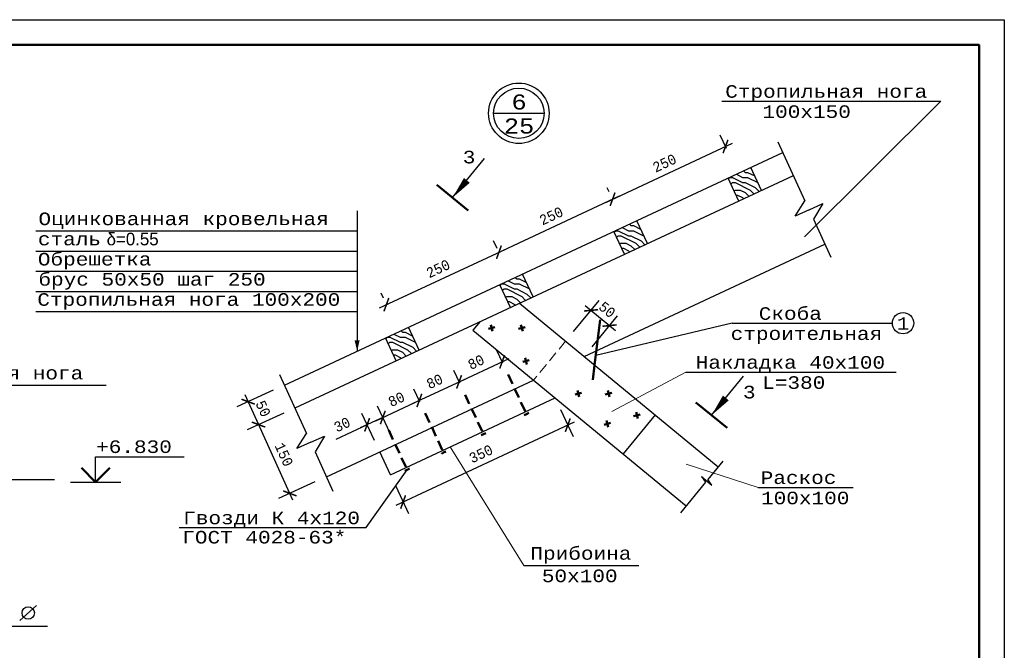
# Model space of a CAD drawing. Header units: millimetres. Extents: x -17 to 2655, y -428 to 194.
# Tile 45 of 47: x 1985 to 2181, y 69 to 194. Entities that reach past the tile are written whole.
import ezdxf
from ezdxf.enums import TextEntityAlignment as Align

# ---------------------------------------------------------------- set-up
doc = ezdxf.new("R2010")
doc.units = ezdxf.units.MM
doc.linetypes.add('ШТРИХОВАЯX2', pattern=[1.5, 1, -0.5])
for name, color, linetype in [('лист а3', 7, 'Continuous'), ('РАЗМЕР', 5, 'Continuous'), ('тонкий', 251, 'Continuous')]:
    doc.layers.add(name, color=color, linetype=linetype)
for name, color, linetype, lineweight in [('обрешотка', 7, 'Continuous', 30), ('подкос', 7, 'Continuous', 30), ('стропила', 40, 'Continuous', 30)]:
    doc.layers.add(name, color=color, linetype=linetype, lineweight=lineweight)
doc.styles.add('simvol', font='SYMBOL.TTF')
doc.styles.get("Standard").update_dxf_attribs({"font": 'COUR.TTF', "width": 0.8, "height": 2})
doc.styles.add('style1', font='COUR.TTF')
doc.dimstyles.get("Standard").update_dxf_attribs({"dimtxt": 2, "dimasz": 2, "dimexe": 2.5, "dimexo": 2.5, "dimgap": 1, "dimtad": 1, "dimdec": 0, "dimzin": 0, "dimdsep": 46, "dimtxsty": 'Standard', "dimblk": 'ARCHTICK', "dimcen": -3, "dimdle": 1.5, "dimadec": 0, "dimazin": 0, "dimtfac": 0.75, "dimtdec": 0, "dimtofl": 0, "dimtmove": 0, "dimatfit": 3, "dimldrblk": 'ARCHTICK', "dimfxl": 0, "dimtvp": 1.5, "dimtolj": 1, "dimtzin": 0, "dimarcsym": 0})

# ---------------------------------------------------------------- blocks, each defined once
blk = doc.blocks.new('_ArchTick')
at = {"color": 0, "linetype": 'ByBlock', "const_width": 0.15}
blk.add_lwpolyline([(-0.5, -0.5), (0.5, 0.5)], dxfattribs=at)
blk = doc.blocks.new('*D24')
at = {"layer": 'Defpoints', "color": 0}
for p in [(2080.58, 148.35), (2081.28, 146.84), (2058.69, 136.95)]:
    blk.add_point(p, dxfattribs=at)
at = {"layer": 'РАЗМЕР', "color": 0, "lineweight": -2}
for p, q in [((2080.23, 149.1), (2079.52, 150.61)), ((2056.88, 137.3), (2081.94, 148.98)), ((2057.64, 139.22), (2057.18, 140.2))]:
    blk.add_line(p, q, dxfattribs=at)
at = {"layer": 'РАЗМЕР', "color": 0, "lineweight": -2, "xscale": 2, "yscale": 2, "zscale": 2}
for p, rotation in [((2080.58, 148.35), 25.00000000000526), ((2058.24, 137.93), 205.0000000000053)]:
    blk.add_blockref('_ArchTick', p, dxfattribs=dict(at, rotation=rotation))
at = {"layer": 'РАЗМЕР', "color": 0, "insert": (2068.51, 145.06), "char_height": 2, "attachment_point": 5, "rotation": 25}
blk.add_mtext('\\A1;250', dxfattribs=at)
blk = doc.blocks.new('*D25')
at = {"layer": 'Defpoints', "color": 0}
for p in [(2103.13, 158.86), (2103.49, 158.08), (2081.28, 146.84)]:
    blk.add_point(p, dxfattribs=at)
at = {"layer": 'РАЗМЕР', "color": 0, "lineweight": -2}
for p, q in [((2102.43, 160.35), (2102.07, 161.13)), ((2079.22, 147.71), (2104.49, 159.5)), ((2080.23, 149.1), (2079.52, 150.61))]:
    blk.add_line(p, q, dxfattribs=at)
at = {"layer": 'РАЗМЕР', "color": 0, "lineweight": -2, "xscale": 2, "yscale": 2, "zscale": 2}
for p, rotation in [((2103.13, 158.86), 25.00000000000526), ((2080.58, 148.35), 205.0000000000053)]:
    blk.add_blockref('_ArchTick', p, dxfattribs=dict(at, rotation=rotation))
at = {"layer": 'РАЗМЕР', "color": 0, "insert": (2090.96, 155.53), "char_height": 2, "attachment_point": 5, "rotation": 25}
blk.add_mtext('\\A1;250', dxfattribs=at)
blk = doc.blocks.new('*D26')
at = {"layer": 'Defpoints', "color": 0}
for p in [(2125.54, 169.31), (2126.79, 166.64), (2103.49, 158.08)]:
    blk.add_point(p, dxfattribs=at)
at = {"layer": 'РАЗМЕР', "color": 0, "lineweight": -2}
for p, q in [((2125.73, 168.9), (2124.48, 171.58)), ((2101.77, 158.23), (2126.9, 169.95)), ((2102.43, 160.35), (2102.07, 161.13))]:
    blk.add_line(p, q, dxfattribs=at)
at = {"layer": 'РАЗМЕР', "color": 0, "lineweight": -2, "xscale": 2, "yscale": 2, "zscale": 2}
for p, rotation in [((2125.54, 169.31), 25.00000000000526), ((2103.13, 158.86), 205.0000000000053)]:
    blk.add_blockref('_ArchTick', p, dxfattribs=dict(at, rotation=rotation))
at = {"layer": 'РАЗМЕР', "color": 0, "insert": (2113.44, 166.01), "char_height": 2, "attachment_point": 5, "rotation": 25}
blk.add_mtext('\\A1;250', dxfattribs=at)
blk = doc.blocks.new('*D35')
at = {"layer": 'Defpoints', "color": 0}
for p in [(2040.14, 117.45), (2032.87, 114.15), (2046.34, 103.8)]:
    blk.add_point(p, dxfattribs=at)
at = {"layer": 'РАЗМЕР', "color": 0, "lineweight": -2}
for p, q in [((2037.86, 116.42), (2030.6, 113.12)), ((2039.7, 99.13), (2032.25, 115.52)), ((2044.07, 102.76), (2036.8, 99.46))]:
    blk.add_line(p, q, dxfattribs=at)
at = {"layer": 'РАЗМЕР', "color": 0, "lineweight": -2, "xscale": 2, "yscale": 2, "zscale": 2}
for p, rotation in [((2032.87, 114.15), 114.4486531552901), ((2039.08, 100.5), 294.4486531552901)]:
    blk.add_blockref('_ArchTick', p, dxfattribs=dict(at, rotation=rotation))
at = {"layer": 'РАЗМЕР', "color": 0, "insert": (2037.91, 108.2), "char_height": 2, "attachment_point": 5, "rotation": 294.4487}
blk.add_mtext('\\A1;150', dxfattribs=at)
blk = doc.blocks.new('*D36')
at = {"layer": 'Defpoints', "color": 0}
for p in [(2038.05, 122), (2030.81, 118.69), (2040.14, 117.45)]:
    blk.add_point(p, dxfattribs=at)
at = {"layer": 'РАЗМЕР', "color": 0, "lineweight": -2}
for p, q in [((2035.78, 120.96), (2028.54, 117.65)), ((2033.51, 112.78), (2030.19, 120.05)), ((2037.86, 116.41), (2030.62, 113.1))]:
    blk.add_line(p, q, dxfattribs=at)
at = {"layer": 'РАЗМЕР', "color": 0, "lineweight": -2, "xscale": 2, "yscale": 2, "zscale": 2}
for p, rotation in [((2030.81, 118.69), 114.5864842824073), ((2032.89, 114.14), 294.5864842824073)]:
    blk.add_blockref('_ArchTick', p, dxfattribs=dict(at, rotation=rotation))
at = {"layer": 'РАЗМЕР', "color": 0, "insert": (2033.78, 117.3), "char_height": 2, "attachment_point": 5, "rotation": 294.5865}
blk.add_mtext('\\A1;50', dxfattribs=at)
blk = doc.blocks.new('*D49')
at = {"layer": 'Defpoints', "color": 0}
for p in [(2091.72, 119.44), (2094.24, 114.03), (2059.04, 104.2)]:
    blk.add_point(p, dxfattribs=at)
at = {"layer": 'РАЗМЕР', "color": 0, "lineweight": -2}
for p, q in [((2092.78, 117.17), (2095.3, 111.76)), ((2060.2, 98.16), (2095.6, 114.66)), ((2060.1, 101.94), (2062.62, 96.52))]:
    blk.add_line(p, q, dxfattribs=at)
at = {"layer": 'РАЗМЕР', "color": 0, "lineweight": -2, "xscale": 2, "yscale": 2, "zscale": 2}
for p, rotation in [((2094.24, 114.03), 24.99999999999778), ((2061.56, 98.79), 204.9999999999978)]:
    blk.add_blockref('_ArchTick', p, dxfattribs=dict(at, rotation=rotation))
at = {"layer": 'РАЗМЕР', "color": 0, "insert": (2077.01, 108.33), "char_height": 2, "attachment_point": 5, "rotation": 25}
blk.add_mtext('\\A1;350', dxfattribs=at)
blk = doc.blocks.new('*D54')
at = {"layer": 'Defpoints', "color": 0}
for p in [(2057.53, 115.55), (2060.03, 110.18), (2056.93, 108.73)]:
    blk.add_point(p, dxfattribs=at)
at = {"layer": 'РАЗМЕР', "color": 0, "lineweight": -2}
for p, q in [((2058.97, 112.45), (2056.47, 117.81)), ((2057.53, 115.55), (2053.06, 113.47)), ((2055.87, 111), (2053.37, 116.37)), ((2054.42, 114.1), (2048.18, 111.19))]:
    blk.add_line(p, q, dxfattribs=at)
at = {"layer": 'РАЗМЕР', "color": 0, "lineweight": -2, "xscale": 2, "yscale": 2, "zscale": 2}
for p, rotation in [((2054.42, 114.1), 205.0000000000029), ((2057.53, 115.55), 25.00000000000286)]:
    blk.add_blockref('_ArchTick', p, dxfattribs=dict(at, rotation=rotation))
at = {"layer": 'РАЗМЕР', "color": 0, "insert": (2049.45, 114.13), "char_height": 2, "attachment_point": 5, "rotation": 25}
blk.add_mtext('\\A1;30', dxfattribs=at)
blk = doc.blocks.new('*D55')
at = {"layer": 'Defpoints', "color": 0}
for p in [(2064.78, 118.93), (2065.96, 116.39), (2060.03, 110.18)]:
    blk.add_point(p, dxfattribs=at)
at = {"layer": 'РАЗМЕР', "color": 0, "lineweight": -2}
for p, q in [((2064.91, 118.66), (2063.72, 121.2)), ((2056.17, 114.91), (2066.14, 119.56)), ((2058.97, 112.45), (2056.47, 117.81))]:
    blk.add_line(p, q, dxfattribs=at)
at = {"layer": 'РАЗМЕР', "color": 0, "lineweight": -2, "xscale": 2, "yscale": 2, "zscale": 2}
for p, rotation in [((2064.78, 118.93), 24.99999999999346), ((2057.53, 115.55), 204.9999999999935)]:
    blk.add_blockref('_ArchTick', p, dxfattribs=dict(at, rotation=rotation))
at = {"layer": 'РАЗМЕР', "color": 0, "insert": (2060.25, 119.16), "char_height": 2, "attachment_point": 5, "rotation": 25}
blk.add_mtext('\\A1;80', dxfattribs=at)
blk = doc.blocks.new('*D56')
at = {"layer": 'Defpoints', "color": 0}
for p in [(2072.67, 122.61), (2073.86, 120.07), (2065.96, 116.39)]:
    blk.add_point(p, dxfattribs=at)
at = {"layer": 'РАЗМЕР', "color": 0, "lineweight": -2}
for p, q in [((2063.42, 118.3), (2074.03, 123.25)), ((2072.8, 122.34), (2071.62, 124.88)), ((2064.91, 118.66), (2063.72, 121.2))]:
    blk.add_line(p, q, dxfattribs=at)
at = {"layer": 'РАЗМЕР', "color": 0, "lineweight": -2, "xscale": 2, "yscale": 2, "zscale": 2}
for p, rotation in [((2072.67, 122.61), 24.99999999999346), ((2064.78, 118.93), 204.9999999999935)]:
    blk.add_blockref('_ArchTick', p, dxfattribs=dict(at, rotation=rotation))
at = {"layer": 'РАЗМЕР', "color": 0, "insert": (2067.83, 122.7), "char_height": 2, "attachment_point": 5, "rotation": 25}
blk.add_mtext('\\A1;80', dxfattribs=at)
blk = doc.blocks.new('*D57')
at = {"layer": 'Defpoints', "color": 0}
for p in [(2081.22, 126.6), (2082.41, 124.06), (2073.86, 120.07)]:
    blk.add_point(p, dxfattribs=at)
at = {"layer": 'РАЗМЕР', "color": 0, "lineweight": -2}
for p, q in [((2071.31, 121.98), (2082.58, 127.23)), ((2081.35, 126.32), (2080.16, 128.86)), ((2072.8, 122.34), (2071.62, 124.88))]:
    blk.add_line(p, q, dxfattribs=at)
at = {"layer": 'РАЗМЕР', "color": 0, "lineweight": -2, "xscale": 2, "yscale": 2, "zscale": 2}
for p, rotation in [((2081.22, 126.6), 24.99999999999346), ((2072.67, 122.61), 204.9999999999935)]:
    blk.add_blockref('_ArchTick', p, dxfattribs=dict(at, rotation=rotation))
at = {"layer": 'РАЗМЕР', "color": 0, "insert": (2076.05, 126.53), "char_height": 2, "attachment_point": 5, "rotation": 25}
blk.add_mtext('\\A1;80', dxfattribs=at)
blk = doc.blocks.new('*D73')
at = {"layer": 'Defpoints', "color": 0}
for p in [(2102.54, 133.79), (2093.81, 130.67), (2097.48, 127.65)]:
    blk.add_point(p, dxfattribs=at)
at = {"layer": 'РАЗМЕР', "color": 0, "lineweight": -2}
for p, q in [((2095.4, 132.6), (2100.45, 138.74)), ((2097.7, 137.77), (2103.7, 132.84)), ((2099.07, 129.58), (2104.13, 135.72))]:
    blk.add_line(p, q, dxfattribs=at)
at = {"layer": 'РАЗМЕР', "color": 0, "lineweight": -2, "xscale": 2, "yscale": 2, "zscale": 2}
for p, rotation in [((2098.86, 136.81), 140.5585360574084), ((2102.54, 133.79), 320.5585360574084)]:
    blk.add_blockref('_ArchTick', p, dxfattribs=dict(at, rotation=rotation))
at = {"layer": 'РАЗМЕР', "color": 0, "insert": (2102.05, 136.94), "char_height": 2, "attachment_point": 5, "rotation": 320.5585}
blk.add_mtext('\\A1;50', dxfattribs=at)

msp = doc.modelspace()

# ---------------------------------------------------------------- hatches: boundary and pattern name
at = {"layer": 'тонкий'}
h = msp.add_hatch(dxfattribs=at)
h.set_pattern_fill('ENDGRAIN', color=256, scale=10, style=0, pattern_type=2)
h.set_pattern_definition([(0, (-936.575, -1435.324), (10, 10), [0.5, -9.5]), (0, (-943.575, -1434.324), (10, 10), [1, -9]), (0, (-937.075, -1433.824), (10, 10), [0.5, -9.5]), (0, (-943.075, -1432.824), (10, 10), [0.5, -9.5]), (0, (-937.075, -1432.324), (10, 10), [0.5, -9.5]), (0, (-942.575, -1431.824), (10, 10), [0.5, -9.5]), (0, (-937.075, -1431.324), (10, 10), [0.5, -9.5]), (0, (-942.575, -1430.324), (10, 10), [0.5, -5.5, 0.5, -3.5]), (0, (-942.575, -1429.324), (10, 10), [1, -5, 0.5, -3.5]), (0, (-943.075, -1427.824), (10, 10), [0.5, -1.5, 0.5, -4, 0.5, -3]), (0, (-943.575, -1426.824), (10, 10), [0.5, -2, 1, -6.5]), (0, (-937.075, -1426.324), (10, 10), [0.5, -9.5]), (0, (-943.575, -1425.824), (10, 10), [0.5, -2.5, 0.5, -6.5]), (45, (-944.575, -1435.324), (1e-15, 10), [1.41421, -12.727926]), (45, (-936.075, -1435.324), (1e-15, 10), [2.828427, -11.31371]), (45, (-936.075, -1430.324), (1e-15, 10), [0.7071, -13.435036]), (45, (-944.575, -1429.324), (1e-15, 10), [2.12132, -12.020816]), (45, (-936.075, -1429.324), (1e-15, 10), [3.535534, -10.606602]), (45, (-936.075, -1427.824), (1e-15, 10), [2.12132, -12.020816]), (315, (-938.075, -1426.824), (10, -2e-15), [0.7071, -13.435036]), (315, (-941.575, -1434.824), (10, -2e-15), [1.41421, -12.727926]), (315, (-941.075, -1430.824), (10, -2e-15), [1.41421, -12.727926]), (315, (-938.075, -1432.824), (10, -2e-15), [1.41421, -12.727926]), (315, (-938.575, -1428.824), (10, -2e-15), [1.41421, -12.727926]), (315, (-938.075, -1427.824), (10, -2e-15), [2.12132, -12.020816]), (315, (-940.575, -1433.824), (10, -2e-15), [2.12132, -12.020816]), (315, (-939.075, -1433.324), (10, -2e-15), [2.12132, -12.020816]), (315, (-940.575, -1429.824), (10, -2e-15), [2.12132, -12.020816]), (315, (-939.575, -1429.324), (10, -2e-15), [2.12132, -12.020816]), (26.56505, (-944.0747, -1433.324), (10, 4e-09), [1.118034, -21.242646]), (26.56505, (-936.5747, -1433.824), (10, 4e-09), [4.472136, -17.888544]), (26.56505, (-936.5747, -1432.324), (10, 4e-09), [4.472136, -17.888544]), (26.56505, (-936.5747, -1431.324), (10, 4e-09), [4.47214, -6.7, 2.2361, -8.95244]), (26.56505, (-935.5747, -1429.824), (10, 4e-09), [1.118034, -21.242646]), (26.56505, (-944.5747, -1426.324), (10, 4e-09), [1.118034, -21.242646]), (26.56505, (-936.5747, -1426.324), (10, 4e-09), [2.236068, -20.124612]), (333.43495, (-939.0747, -1435.324), (10, -4e-09), [2.236068, -20.124612]), (333.43495, (-942.5747, -1432.824), (10, -4e-09), [2.236068, -20.124612]), (333.43495, (-942.5747, -1434.324), (10, -4e-09), [1.118034, -21.242612]), (333.43495, (-942.0747, -1431.824), (10, -4e-09), [3.354102, -19.006578]), (333.43495, (-940.0747, -1431.824), (10, -4e-09), [2.236068, -20.124612]), (333.43495, (-939.0747, -1431.324), (10, -4e-09), [2.236068, -20.124612]), (333.43495, (-942.0747, -1430.324), (10, -4e-09), [1.118034, -21.242612]), (333.43495, (-941.5747, -1429.324), (10, -4e-09), [1.118034, -21.242612]), (333.43495, (-937.5747, -1427.324), (10, -4e-09), [1.118034, -21.242612]), (333.43495, (-938.0747, -1430.824), (10, -4e-09), [1.118034, -21.242612]), (333.43495, (-942.5747, -1427.824), (10, -4e-09), [3.354102, -19.006578]), (333.43495, (-943.0747, -1426.824), (10, -4e-09), [2.236068, -20.124612]), (333.43495, (-937.5747, -1429.824), (10, -4e-09), [1.118, -10.062, 1.118, -10.06268]), (333.43495, (-940.5747, -1427.824), (10, -4e-09), [2.236068, -20.124612]), (333.43495, (-940.0747, -1426.824), (10, -4e-09), [2.236068, -20.124612]), (333.43495, (-943.0747, -1425.824), (10, -4e-09), [2.236068, -20.124612]), (333.43495, (-940.0747, -1425.824), (10, -4e-09), [2.236068, -20.124612])])
h.paths.add_polyline_path([(2130.5794, 165.1461), (2126.0479, 163.033), (2128.161, 158.5014), (2132.6925, 160.6145)])
h = msp.add_hatch(dxfattribs=at)
h.set_pattern_fill('ENDGRAIN', color=256, scale=10, style=0, pattern_type=2)
h.set_pattern_definition([(0, (-959.232, -1445.889), (10, 10), [0.5, -9.5]), (0, (-966.232, -1444.889), (10, 10), [1, -9]), (0, (-959.732, -1444.389), (10, 10), [0.5, -9.5]), (0, (-965.732, -1443.389), (10, 10), [0.5, -9.5]), (0, (-959.732, -1442.889), (10, 10), [0.5, -9.5]), (0, (-965.232, -1442.389), (10, 10), [0.5, -9.5]), (0, (-959.732, -1441.889), (10, 10), [0.5, -9.5]), (0, (-965.232, -1440.889), (10, 10), [0.5, -5.5, 0.5, -3.5]), (0, (-965.232, -1439.889), (10, 10), [1, -5, 0.5, -3.5]), (0, (-965.732, -1438.389), (10, 10), [0.5, -1.5, 0.5, -4, 0.5, -3]), (0, (-966.232, -1437.389), (10, 10), [0.5, -2, 1, -6.5]), (0, (-959.732, -1436.889), (10, 10), [0.5, -9.5]), (0, (-966.232, -1436.389), (10, 10), [0.5, -2.5, 0.5, -6.5]), (45, (-967.2324, -1445.8894), (1e-15, 10), [1.41421, -12.727926]), (45, (-958.7324, -1445.8894), (1e-15, 10), [2.828427, -11.31371]), (45, (-958.7324, -1440.8894), (1e-15, 10), [0.7071, -13.435036]), (45, (-967.2324, -1439.8894), (1e-15, 10), [2.12132, -12.020816]), (45, (-958.7324, -1439.8894), (1e-15, 10), [3.535534, -10.606602]), (45, (-958.7324, -1438.3894), (1e-15, 10), [2.12132, -12.020816]), (315, (-960.7324, -1437.3894), (10, -2e-15), [0.7071, -13.435036]), (315, (-964.2324, -1445.3894), (10, -2e-15), [1.41421, -12.727926]), (315, (-963.7324, -1441.3894), (10, -2e-15), [1.41421, -12.727926]), (315, (-960.7324, -1443.3894), (10, -2e-15), [1.41421, -12.727926]), (315, (-961.2324, -1439.3894), (10, -2e-15), [1.41421, -12.727926]), (315, (-960.7324, -1438.3894), (10, -2e-15), [2.12132, -12.020816]), (315, (-963.2324, -1444.3894), (10, -2e-15), [2.12132, -12.020816]), (315, (-961.7324, -1443.8894), (10, -2e-15), [2.12132, -12.020816]), (315, (-963.2324, -1440.3894), (10, -2e-15), [2.12132, -12.020816]), (315, (-962.2324, -1439.8894), (10, -2e-15), [2.12132, -12.020816]), (26.56505, (-966.7324, -1443.8894), (10, 4e-09), [1.118034, -21.242646]), (26.56505, (-959.2324, -1444.3894), (10, 4e-09), [4.472136, -17.888544]), (26.56505, (-959.2324, -1442.8894), (10, 4e-09), [4.472136, -17.888544]), (26.56505, (-959.2324, -1441.8894), (10, 4e-09), [4.47214, -6.7, 2.2361, -8.95244]), (26.56505, (-958.2324, -1440.3894), (10, 4e-09), [1.118034, -21.242646]), (26.56505, (-967.2324, -1436.8894), (10, 4e-09), [1.118034, -21.242646]), (26.56505, (-959.2324, -1436.8894), (10, 4e-09), [2.236068, -20.124612]), (333.43495, (-961.7324, -1445.8894), (10, -4e-09), [2.236068, -20.124612]), (333.43495, (-965.2324, -1443.3894), (10, -4e-09), [2.236068, -20.124612]), (333.43495, (-965.2324, -1444.8894), (10, -4e-09), [1.118034, -21.242612]), (333.43495, (-964.7324, -1442.3894), (10, -4e-09), [3.354102, -19.006578]), (333.43495, (-962.7324, -1442.3894), (10, -4e-09), [2.236068, -20.124612]), (333.43495, (-961.7324, -1441.8894), (10, -4e-09), [2.236068, -20.124612]), (333.43495, (-964.7324, -1440.8894), (10, -4e-09), [1.118034, -21.242612]), (333.43495, (-964.2324, -1439.8894), (10, -4e-09), [1.118034, -21.242612]), (333.43495, (-960.2324, -1437.8894), (10, -4e-09), [1.118034, -21.242612]), (333.43495, (-960.7324, -1441.3894), (10, -4e-09), [1.118034, -21.242612]), (333.43495, (-965.2324, -1438.3894), (10, -4e-09), [3.354102, -19.006578]), (333.43495, (-965.7324, -1437.3894), (10, -4e-09), [2.236068, -20.124612]), (333.43495, (-960.2324, -1440.3894), (10, -4e-09), [1.118, -10.062, 1.118, -10.06268]), (333.43495, (-963.2324, -1438.3894), (10, -4e-09), [2.236068, -20.124612]), (333.43495, (-962.7324, -1437.3894), (10, -4e-09), [2.236068, -20.124612]), (333.43495, (-965.7324, -1436.3894), (10, -4e-09), [2.236068, -20.124612]), (333.43495, (-962.7324, -1436.3894), (10, -4e-09), [2.236068, -20.124612])])
h.paths.add_polyline_path([(2107.9217, 154.5806), (2103.3902, 152.4675), (2105.5033, 147.936), (2110.0348, 150.0491)])
h = msp.add_hatch(dxfattribs=at)
h.set_pattern_fill('ENDGRAIN', color=256, scale=10, style=0, pattern_type=2)
h.set_pattern_definition([(0, (-981.89, -1456.455), (10, 10), [0.5, -9.5]), (0, (-988.89, -1455.455), (10, 10), [1, -9]), (0, (-982.39, -1454.955), (10, 10), [0.5, -9.5]), (0, (-988.39, -1453.955), (10, 10), [0.5, -9.5]), (0, (-982.39, -1453.455), (10, 10), [0.5, -9.5]), (0, (-987.89, -1452.955), (10, 10), [0.5, -9.5]), (0, (-982.39, -1452.455), (10, 10), [0.5, -9.5]), (0, (-987.89, -1451.455), (10, 10), [0.5, -5.5, 0.5, -3.5]), (0, (-987.89, -1450.455), (10, 10), [1, -5, 0.5, -3.5]), (0, (-988.39, -1448.955), (10, 10), [0.5, -1.5, 0.5, -4, 0.5, -3]), (0, (-988.89, -1447.955), (10, 10), [0.5, -2, 1, -6.5]), (0, (-982.39, -1447.455), (10, 10), [0.5, -9.5]), (0, (-988.89, -1446.955), (10, 10), [0.5, -2.5, 0.5, -6.5]), (45, (-989.89, -1456.455), (1e-15, 10), [1.41421, -12.727926]), (45, (-981.39, -1456.455), (1e-15, 10), [2.828427, -11.31371]), (45, (-981.39, -1451.455), (1e-15, 10), [0.7071, -13.435036]), (45, (-989.89, -1450.455), (1e-15, 10), [2.12132, -12.020816]), (45, (-981.39, -1450.455), (1e-15, 10), [3.535534, -10.606602]), (45, (-981.39, -1448.955), (1e-15, 10), [2.12132, -12.020816]), (315, (-983.39, -1447.955), (10, -2e-15), [0.7071, -13.435036]), (315, (-986.89, -1455.955), (10, -2e-15), [1.41421, -12.727926]), (315, (-986.39, -1451.955), (10, -2e-15), [1.41421, -12.727926]), (315, (-983.39, -1453.955), (10, -2e-15), [1.41421, -12.727926]), (315, (-983.89, -1449.955), (10, -2e-15), [1.41421, -12.727926]), (315, (-983.39, -1448.955), (10, -2e-15), [2.12132, -12.020816]), (315, (-985.89, -1454.955), (10, -2e-15), [2.12132, -12.020816]), (315, (-984.39, -1454.455), (10, -2e-15), [2.12132, -12.020816]), (315, (-985.89, -1450.955), (10, -2e-15), [2.12132, -12.020816]), (315, (-984.89, -1450.455), (10, -2e-15), [2.12132, -12.020816]), (26.56505, (-989.39, -1454.455), (10, 4e-09), [1.118034, -21.242646]), (26.56505, (-981.89, -1454.955), (10, 4e-09), [4.472136, -17.888544]), (26.56505, (-981.89, -1453.455), (10, 4e-09), [4.472136, -17.888544]), (26.56505, (-981.89, -1452.455), (10, 4e-09), [4.47214, -6.7, 2.2361, -8.95244]), (26.56505, (-980.89, -1450.955), (10, 4e-09), [1.118034, -21.242646]), (26.56505, (-989.89, -1447.455), (10, 4e-09), [1.118034, -21.242646]), (26.56505, (-981.89, -1447.455), (10, 4e-09), [2.236068, -20.124612]), (333.43495, (-984.39, -1456.455), (10, -4e-09), [2.236068, -20.124612]), (333.43495, (-987.89, -1453.955), (10, -4e-09), [2.236068, -20.124612]), (333.43495, (-987.89, -1455.455), (10, -4e-09), [1.118034, -21.242612]), (333.43495, (-987.39, -1452.955), (10, -4e-09), [3.354102, -19.006578]), (333.43495, (-985.39, -1452.955), (10, -4e-09), [2.236068, -20.124612]), (333.43495, (-984.39, -1452.455), (10, -4e-09), [2.236068, -20.124612]), (333.43495, (-987.39, -1451.455), (10, -4e-09), [1.118034, -21.242612]), (333.43495, (-986.89, -1450.455), (10, -4e-09), [1.118034, -21.242612]), (333.43495, (-982.89, -1448.455), (10, -4e-09), [1.118034, -21.242612]), (333.43495, (-983.39, -1451.955), (10, -4e-09), [1.118034, -21.242612]), (333.43495, (-987.89, -1448.955), (10, -4e-09), [3.354102, -19.006578]), (333.43495, (-988.39, -1447.955), (10, -4e-09), [2.236068, -20.124612]), (333.43495, (-982.89, -1450.955), (10, -4e-09), [1.118, -10.062, 1.118, -10.06268]), (333.43495, (-985.89, -1448.955), (10, -4e-09), [2.236068, -20.124612]), (333.43495, (-985.39, -1447.955), (10, -4e-09), [2.236068, -20.124612]), (333.43495, (-988.39, -1446.955), (10, -4e-09), [2.236068, -20.124612]), (333.43495, (-985.39, -1446.955), (10, -4e-09), [2.236068, -20.124612])])
h.paths.add_polyline_path([(2085.264, 144.0152), (2080.7325, 141.9021), (2082.8456, 137.3705), (2087.3771, 139.4836)])
h = msp.add_hatch(dxfattribs=at)
h.set_pattern_fill('ENDGRAIN', color=256, scale=10, style=0, pattern_type=2)
h.set_pattern_definition([(0, (-1004.548, -1467.02), (10, 10), [0.5, -9.5]), (0, (-1011.548, -1466.02), (10, 10), [1, -9]), (0, (-1005.048, -1465.52), (10, 10), [0.5, -9.5]), (0, (-1011.048, -1464.52), (10, 10), [0.5, -9.5]), (0, (-1005.048, -1464.02), (10, 10), [0.5, -9.5]), (0, (-1010.548, -1463.52), (10, 10), [0.5, -9.5]), (0, (-1005.048, -1463.02), (10, 10), [0.5, -9.5]), (0, (-1010.548, -1462.02), (10, 10), [0.5, -5.5, 0.5, -3.5]), (0, (-1010.548, -1461.02), (10, 10), [1, -5, 0.5, -3.5]), (0, (-1011.048, -1459.52), (10, 10), [0.5, -1.5, 0.5, -4, 0.5, -3]), (0, (-1011.548, -1458.52), (10, 10), [0.5, -2, 1, -6.5]), (0, (-1005.048, -1458.02), (10, 10), [0.5, -9.5]), (0, (-1011.548, -1457.52), (10, 10), [0.5, -2.5, 0.5, -6.5]), (45, (-1012.548, -1467.0204), (1e-15, 10), [1.41421, -12.727926]), (45, (-1004.048, -1467.0204), (1e-15, 10), [2.828427, -11.31371]), (45, (-1004.048, -1462.0204), (1e-15, 10), [0.7071, -13.435036]), (45, (-1012.548, -1461.0204), (1e-15, 10), [2.12132, -12.020816]), (45, (-1004.048, -1461.0204), (1e-15, 10), [3.535534, -10.606602]), (45, (-1004.048, -1459.5204), (1e-15, 10), [2.12132, -12.020816]), (315, (-1006.048, -1458.5204), (10, -2e-15), [0.7071, -13.435036]), (315, (-1009.548, -1466.5204), (10, -2e-15), [1.41421, -12.727926]), (315, (-1009.048, -1462.5204), (10, -2e-15), [1.41421, -12.727926]), (315, (-1006.048, -1464.5204), (10, -2e-15), [1.41421, -12.727926]), (315, (-1006.548, -1460.5204), (10, -2e-15), [1.41421, -12.727926]), (315, (-1006.048, -1459.5204), (10, -2e-15), [2.12132, -12.020816]), (315, (-1008.548, -1465.5204), (10, -2e-15), [2.12132, -12.020816]), (315, (-1007.048, -1465.0204), (10, -2e-15), [2.12132, -12.020816]), (315, (-1008.548, -1461.5204), (10, -2e-15), [2.12132, -12.020816]), (315, (-1007.548, -1461.0204), (10, -2e-15), [2.12132, -12.020816]), (26.56505, (-1012.0478, -1465.0204), (10, 4e-09), [1.118034, -21.242646]), (26.56505, (-1004.5478, -1465.5204), (10, 4e-09), [4.472136, -17.888544]), (26.56505, (-1004.5478, -1464.0204), (10, 4e-09), [4.472136, -17.888544]), (26.56505, (-1004.5478, -1463.0204), (10, 4e-09), [4.47214, -6.7, 2.2361, -8.95244]), (26.56505, (-1003.5478, -1461.5204), (10, 4e-09), [1.118034, -21.242646]), (26.56505, (-1012.5478, -1458.0204), (10, 4e-09), [1.118034, -21.242646]), (26.56505, (-1004.5478, -1458.0204), (10, 4e-09), [2.236068, -20.124612]), (333.43495, (-1007.0478, -1467.0204), (10, -4e-09), [2.236068, -20.124612]), (333.43495, (-1010.5478, -1464.5204), (10, -4e-09), [2.236068, -20.124612]), (333.43495, (-1010.5478, -1466.0204), (10, -4e-09), [1.118034, -21.242612]), (333.43495, (-1010.0478, -1463.5204), (10, -4e-09), [3.354102, -19.006578]), (333.43495, (-1008.0478, -1463.5204), (10, -4e-09), [2.236068, -20.124612]), (333.43495, (-1007.0478, -1463.0204), (10, -4e-09), [2.236068, -20.124612]), (333.43495, (-1010.0478, -1462.0204), (10, -4e-09), [1.118034, -21.242612]), (333.43495, (-1009.5478, -1461.0204), (10, -4e-09), [1.118034, -21.242612]), (333.43495, (-1005.5478, -1459.0204), (10, -4e-09), [1.118034, -21.242612]), (333.43495, (-1006.0478, -1462.5204), (10, -4e-09), [1.118034, -21.242612]), (333.43495, (-1010.5478, -1459.5204), (10, -4e-09), [3.354102, -19.006578]), (333.43495, (-1011.0478, -1458.5204), (10, -4e-09), [2.236068, -20.124612]), (333.43495, (-1005.5478, -1461.5204), (10, -4e-09), [1.118, -10.062, 1.118, -10.06268]), (333.43495, (-1008.5478, -1459.5204), (10, -4e-09), [2.236068, -20.124612]), (333.43495, (-1008.0478, -1458.5204), (10, -4e-09), [2.236068, -20.124612]), (333.43495, (-1011.0478, -1457.5204), (10, -4e-09), [2.236068, -20.124612]), (333.43495, (-1008.0478, -1457.5204), (10, -4e-09), [2.236068, -20.124612])])
h.paths.add_polyline_path([(2062.6063, 133.4497), (2058.0748, 131.3366), (2060.1879, 126.8051), (2064.7194, 128.9182)])

# ---------------------------------------------------------------- linework, layer by layer
for p, q in [((2124.8449, 178.3168), (2168.279, 178.3168)), ((2135.9449, 170.2306), (2141.3197, 158.5255)), ((2071.3657, 159.1842), (2077.7186, 166.9069)), ((2139.3995, 155.5048), (2141.3197, 158.5255)), ((2052.437, 156.5734), (2052.437, 128.7076)), ((2142.1293, 156.7489), (2139.3995, 155.5048)), ((2142.1293, 156.7489), (2144.8592, 157.993)), ((2144.8592, 157.993), (2142.9864, 154.8683)), ((2142.9864, 154.8683), (2146.4139, 147.3474)), ((1988.6769, 152.5734), (2052.437, 152.5734)), ((1988.6769, 148.5734), (2052.437, 148.5734)), ((1988.6769, 144.5734), (2052.437, 144.5734)), ((1988.6769, 140.5734), (2052.437, 140.5734)), ((1988.6769, 136.5734), (2052.437, 136.5734)), ((2126.8491, 134.2653), (2158.6521, 134.2653)), ((2037.0452, 124.1154), (2042.421, 112.4082)), ((2117.6975, 124.5675), (2159.4243, 124.5675)), ((2122.7664, 116.0193), (2129.1193, 123.7421)), ((1957.8773, 121.9745), (2002.6556, 121.9745)), ((2040.5007, 109.3876), (2042.421, 112.4082)), ((2043.2306, 110.6317), (2045.9605, 111.8758)), ((2045.9605, 111.8758), (2044.0877, 108.7511)), ((2043.2306, 110.6317), (2040.5007, 109.3876)), ((2000.5464, 107.7233), (2018.1075, 107.7233)), ((2000.5464, 102.7233), (2000.5464, 107.7233)), ((2044.0877, 108.7511), (2047.6361, 100.965)), ((2125.0322, 106.8945), (2122.0595, 103.2807)), ((2120.7989, 103.8471), (2121.5978, 102.7195)), ((2120.7989, 103.8471), (2122.8583, 102.153)), ((1954.5154, 103.2696), (1992.3749, 103.2696)), ((1995.5464, 102.7233), (2005.5464, 102.7233)), ((2121.5978, 102.7195), (2116.5831, 96.6235)), ((2122.8583, 102.153), (2122.0595, 103.2807)), ((2132.0074, 101.6965), (2150.9055, 101.6965)), ((2017.1136, 93.7127), (2054.2411, 93.7127)), ((2085.5429, 86.2195), (2108.36, 86.2195)), ((1985.4823, 75.284), (1988.7818, 78.2312)), ((1991.0113, 74.1131), (1929.1054, 74.1131))]:
    msp.add_line(p, q)
at = {"lineweight": 0}
for p, q in [((2168.279, 178.3168), (2141.2067, 151.3651)), ((2102.9735, 116.7553), (2117.6975, 124.5675)), ((2085.5429, 86.2195), (2070.9329, 109.748)), ((2117.7348, 106.2933), (2132.0074, 101.6965))]:
    msp.add_line(p, q, dxfattribs=at)
at = {"lineweight": 50}
for p, q in [((2074.4548, 156.643), (2068.2766, 161.7254)), ((2078.4903, 133.1446), (2079.7782, 133.4896)), ((2079.3068, 132.6731), (2078.9617, 133.9611)), ((2084.4845, 133.1381), (2085.7724, 133.4832)), ((2085.301, 132.6667), (2084.9559, 133.9546)), ((2086.1399, 126.0954), (2085.7948, 127.3833)), ((2085.3234, 126.5668), (2086.6113, 126.9119)), ((2095.6937, 120.1086), (2096.9816, 120.4537)), ((2096.5102, 119.6372), (2096.1651, 120.9251)), ((2101.688, 120.1021), (2102.9759, 120.4472)), ((2102.5045, 119.6307), (2102.1594, 120.9186)), ((2125.8555, 113.4782), (2119.6773, 118.5605)), ((2107.313, 115.8258), (2108.6009, 116.1709)), ((2108.1295, 115.3544), (2107.7844, 116.6423)), ((2101.4392, 114.124), (2102.7271, 114.4691)), ((2102.2557, 113.6526), (2101.9106, 114.9405)), ((2000.5464, 102.7233), (1997.718, 105.5517)), ((2000.5464, 102.7233), (2003.3749, 105.5517))]:
    msp.add_line(p, q, dxfattribs=at)
at = {"linetype": 'ШТРИХОВАЯX2', "lineweight": 0, "ltscale": 2}
msp.add_line((2093.8087, 130.6706), (2087.4389, 122.9617), dxfattribs=at)
at = {"linetype": 'ШТРИХОВАЯX2', "lineweight": 50, "ltscale": 2}
for p, q in [((2082.4061, 124.0572), (2086.049, 116.245)), ((2073.8585, 120.0714), (2077.5014, 112.2592)), ((2065.9629, 116.3897), (2069.6058, 108.5775)), ((2058.7105, 113.0078), (2062.3534, 105.1956))]:
    msp.add_line(p, q, dxfattribs=at)
for points in [[(2071.3773, 159.1747, 0, 1.5, 0), (2074.2136, 162.5907, 1.5, 1.5, 0)], [(2122.778, 116.0098, 0, 1.5, 0), (2125.6143, 119.4258, 1.5, 1.5, 0)]]:
    msp.add_lwpolyline(points, format="xyseb")
for centre, radius in [((2084.531, 175.9087), 6), ((1987.1648, 76.7685), 1.2356)]:
    msp.add_circle(centre, radius)
at = {"lineweight": 30}
msp.add_circle((2084.531, 175.9087), 5, dxfattribs=at)
at = {"layer": 'лист а3', "color": 7}
msp.add_lwpolyline([(1760.8741, -102.5277), (1760.8741, 194.4723), (2180.8741, 194.4723), (2180.8741, -102.5277), (1760.8741, -102.5277)], dxfattribs=at)
at = {"layer": 'лист а3', "color": 7, "lineweight": 50}
msp.add_lwpolyline([(1780.8741, 189.4723), (2175.8741, 189.4723), (2175.8741, -97.5277), (1780.8741, -97.5277), (1780.8741, 189.4723)], dxfattribs=at)
at = {"layer": 'лист а3'}
msp.add_lwpolyline([(2052.437, 128.7076, 0, 1, 0), (2052.437, 130.8779, 1, 1, 0)], format="xyseb", dxfattribs=at)
at = {"layer": 'обрешотка'}
for p, q in [((2038.0229, 121.9863), (2136.9216, 168.1035)), ((2132.6925, 160.6145), (2130.5794, 165.1461)), ((2128.161, 158.5014), (2126.0479, 163.033)), ((2110.0348, 150.0491), (2107.9217, 154.5806)), ((2105.5033, 147.936), (2103.3902, 152.4675)), ((2087.3771, 139.4836), (2085.264, 144.0152)), ((2082.8456, 137.3705), (2080.7325, 141.9021)), ((2064.7194, 128.9182), (2062.6063, 133.4497)), ((2060.1879, 126.8051), (2058.0748, 131.3366))]:
    msp.add_line(p, q, dxfattribs=at)
at = {"layer": 'подкос'}
for p, q in [((2084.6444, 138.2093), (2124.0956, 105.7559)), ((2076.8352, 134.5678), (2075.4206, 132.8482)), ((2075.4206, 132.8482), (2117.7427, 98.0331)), ((2059.0395, 104.202), (2091.7191, 119.4407)), ((2111.5683, 116.0611), (2105.2154, 108.3384)), ((2059.0395, 104.202), (2056.9264, 108.7336))]:
    msp.add_line(p, q, dxfattribs=at)
at = {"layer": 'стропила'}
for p, q in [((2040.1094, 117.4423), (2139.0081, 163.5596)), ((2097.485, 127.6463), (2145.2432, 149.9163)), ((2046.3445, 103.7991), (2087.4389, 122.9617))]:
    msp.add_line(p, q, dxfattribs=at)
at = {"layer": 'тонкий'}
for p, q in [((2079.531, 175.9087), (2089.531, 175.9087)), ((2126.8491, 134.2653), (2099.7862, 127.8852)), ((2054.2411, 93.7127), (2062.3534, 105.1956))]:
    msp.add_line(p, q, dxfattribs=at)
at = {"layer": 'тонкий', "lineweight": 50}
for p, q in [((2099.5499, 125.9477), (2100.6438, 134.9167)), ((2099.191, 123.005), (2099.5499, 125.9477)), ((2086.049, 116.245), (2085.5958, 116.0337)), ((2086.049, 116.245), (2086.5021, 116.4563)), ((2077.5014, 112.2592), (2077.0482, 112.0479)), ((2077.5014, 112.2592), (2077.9545, 112.4705)), ((2069.6058, 108.5775), (2069.1527, 108.3662)), ((2069.6058, 108.5775), (2070.059, 108.7888)), ((2062.3534, 105.1956), (2061.9003, 104.9843)), ((2062.3534, 105.1956), (2062.8066, 105.4069))]:
    msp.add_line(p, q, dxfattribs=at)
at = {"layer": 'тонкий'}
msp.add_circle((2160.7696, 134.2653), 2.1175, dxfattribs=at)

# ---------------------------------------------------------------- texts
for s, style, p in [('Стропильная нога', 'style1', (2125.4895, 178.9818)), ('100x150', 'style1', (2132.8851, 174.9818)), ('3', 'style1', (2073.3999, 165.9657)), ('Оцинкованная кровельная', 'style1', (1989.1912, 153.715)), ('d=0.55', 'simvol', (2002.7243, 149.7102)), ('сталь', 'style1', (1989.0793, 149.7102)), ('Обрешетка', 'style1', (1989.0793, 145.7102)), ('брус 50x50 шаг 250', 'style1', (1989.1912, 141.7102)), ('Стропильная нога 100x200', 'style1', (1988.9673, 137.7102)), ('Скоба', 'style1', (2132.1415, 134.9302)), ('1', 'style1', (2159.5278, 132.9466)), ('строительная', 'style1', (2126.5755, 130.9302)), ('Накладка 40x100', 'style1', (2119.632, 125.2325)), ('Стропильная нога', 'style1', (1958.0009, 123.1141)), ('L=380', 'style1', (2132.8247, 121.2325)), ('3', 'style1', (2129.0064, 119.3411)), ('+6.830', 'style1', (2000.6338, 108.5104)), ('Раскос', 'style1', (2132.529, 102.3615)), ('100x100', 'style1', (2132.5949, 98.3332)), ('Гвозди К 4x120', 'style1', (2017.9249, 94.3777)), ('ГОСТ 4028-63*', 'style1', (2017.7356, 90.5566)), ('Прибоина', 'style1', (2086.8288, 87.3382)), ('50x100', 'style1', (2089.098, 82.8844))]:
    msp.add_text(s, height=2.5, dxfattribs=dict(style=style)).set_placement(p)
at = {"style": 'style1'}
msp.add_text('6', height=3, dxfattribs=at).set_placement((2084.5758, 178.1485), align=Align.MIDDLE_CENTER)
at = {"color": 0, "style": 'style1'}
msp.add_text('25', height=3, dxfattribs=at).set_placement((2084.5758, 173.3788), align=Align.MIDDLE_CENTER)

# ---------------------------------------------------------------- dimensions: what is measured, and where the dimension line sits
at = {"layer": 'РАЗМЕР'}
for base, p1, p2, picture, middle in [((2125.5407, 169.3136), (2103.4899, 158.0849), (2126.7882, 166.6384), '*D26', (2113.4365, 166.0128)), ((2103.1275, 158.8621), (2081.2829, 146.837), (2103.4899, 158.0849), '*D25', (2090.9554, 155.5297)), ((2080.5786, 148.3474), (2058.6949, 136.9506), (2081.2829, 146.837), '*D24', (2068.5108, 145.0636))]:
    dim = msp.add_linear_dim(base=base, p1=p1, p2=p2, angle=205, text='250', dimstyle='Standard', dxfattribs=at)
    dim.commit()
    dim.dimension.update_dxf_attribs({"geometry": picture, "text_midpoint": middle})
dim = msp.add_linear_dim(base=(2102.5373, 133.7881), p1=(2093.8087, 130.6706), p2=(2097.485, 127.6463), angle=320.558536, text='50', dimstyle='Standard', override={"dimtmove": 1}, dxfattribs=at)
dim.commit()
dim.dimension.update_dxf_attribs({"geometry": '*D73', "text_midpoint": (2100.6992, 135.3002), "dimtype": 161})
for base, p1, p2, angle, text, picture, middle in [((2081.2212, 126.5982), (2073.8585, 120.0714), (2082.4061, 124.0572), 205, '80', '*D57', (2076.0498, 126.5302)), ((2072.6736, 122.6124), (2065.9629, 116.3897), (2073.8585, 120.0714), 205, '80', '*D56', (2067.8282, 122.6965)), ((2030.81, 118.6862), (2040.136, 117.4547), (2038.0495, 121.9987), 294.586484, '50', '*D36', (2033.7815, 117.2965)), ((2064.7781, 118.9306), (2060.029, 110.1803), (2065.9629, 116.3897), 205, '80', '*D55', (2060.2542, 119.1646))]:
    dim = msp.add_linear_dim(base=base, p1=p1, p2=p2, angle=angle, text=text, dimstyle='Standard', override={"dimtmove": 1}, dxfattribs=at)
    dim.commit()
    dim.dimension.update_dxf_attribs({"geometry": picture, "text_midpoint": middle})
for p1, p2, distance, text, picture, middle in [((2059.0395, 104.202), (2091.7191, 119.4407), -5.9712, '350', '*D49', (2077.0052, 108.3345)), ((2046.3445, 103.7991), (2040.136, 117.4547), 7.9801, '150', '*D35', (2037.9092, 108.2032))]:
    dim = msp.add_aligned_dim(p1=p1, p2=p2, distance=distance, text=text, dimstyle='Standard', dxfattribs=at)
    dim.commit()
    dim.dimension.update_dxf_attribs({"geometry": picture, "text_midpoint": middle})
dim = msp.add_linear_dim(base=(2057.5257, 115.5488), p1=(2056.9264, 108.7336), p2=(2060.029, 110.1803), angle=25, text='30', dimstyle='Standard', dxfattribs=at)
dim.commit()
dim.dimension.update_dxf_attribs({"geometry": '*D54', "text_midpoint": (2050.3447, 112.2002), "dimtype": 161})

doc.saveas('drawing.dxf')
